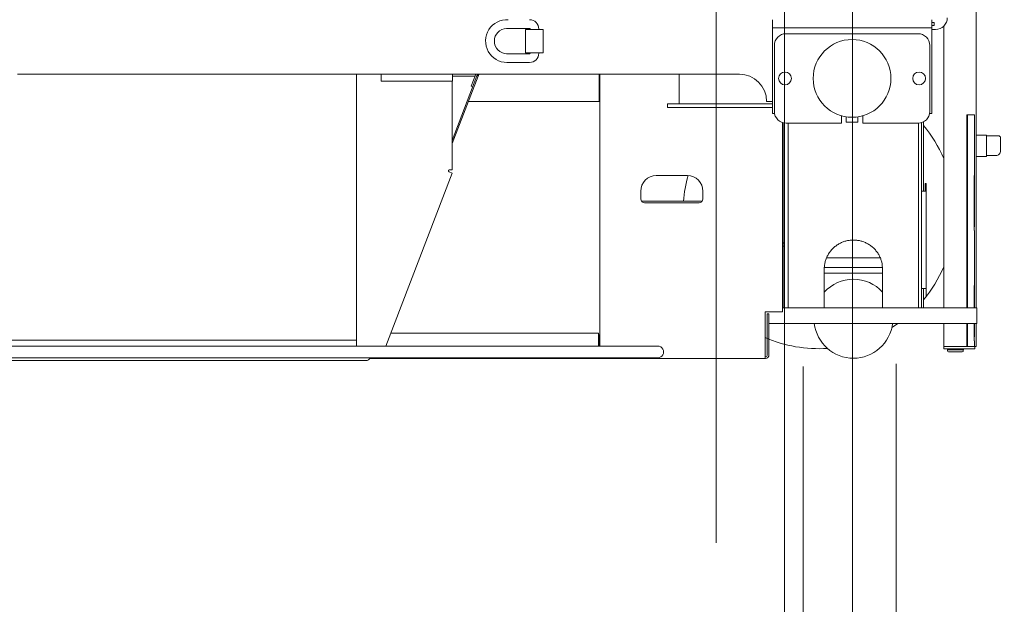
# Model space of a CAD drawing. Extents: x 0 to 59450, y 0 to 42050.
# Tile 153 of 256: x 35672 to 38205, y 5692 to 7196. Entities that reach past the tile are written whole.
import ezdxf

# ---------------------------------------------------------------- set-up
doc = ezdxf.new("R2010")
doc.units = 0
doc.header["$LTSCALE"] = 20
doc.header["$MEASUREMENT"] = 0
doc.layers.get('0').update_dxf_attribs({"linetype": 'CONTINUOUS'})
doc.layers.get('Defpoints').update_dxf_attribs({"linetype": 'CONTINUOUS'})
doc.dimstyles.new('DXF001', dxfattribs={"dimtxt": 3.1, "dimasz": 2, "dimexe": 2, "dimexo": 0.8, "dimgap": 0.09, "dimtad": 1, "dimdsep": 46, "dimtxsty": 'STANDARD', "dimcen": 0.09, "dimazin": 2, "dimtfac": 0.645161, "dimtdec": 4, "dimtmove": 0, "dimatfit": 3, "dimfxl": 1, "dimtvp": 0.66129, "dimtolj": 1, "dimtzin": 0, "dimarcsym": 0})

# ---------------------------------------------------------------- blocks, each defined once
blk = doc.blocks.new('_OPEN')
at = {"color": 0, "linetype": 'ByBlock', "lineweight": -2}
for p, q in [((-1, 0.166667), (0, 0)), ((0, 0), (-1, -0.166667)), ((0, 0), (-1, 0))]:
    blk.add_line(p, q, dxfattribs=at)
blk = doc.blocks.new('*D27')
at = {"color": 0, "linetype": 'Continuous', "lineweight": -2}
for p, q in [((37465.1, 10664.8), (38862, 10664.8)), ((38860, 10662.8), (38860, 4966.8)), ((37815.8, 4964.8), (38862, 4964.8))]:
    blk.add_line(p, q, dxfattribs=at)
at = {"layer": 'Defpoints', "color": 0, "linetype": 'Continuous'}
for p in [(37464.3, 10664.8), (37815, 4964.8), (38860, 4964.8)]:
    blk.add_point(p, dxfattribs=at)
at = {"color": 0, "linetype": 'Continuous', "lineweight": -2, "xscale": 2, "yscale": 2, "zscale": 2}
for p, rotation in [((38860, 10664.8), 90), ((38860, 4964.8), 270)]:
    blk.add_blockref('_OPEN', p, dxfattribs=dict(at, rotation=rotation))
at = {"color": 0, "linetype": 'Continuous', "lineweight": 13, "insert": (38810, 7981.1), "char_height": 100, "attachment_point": 5, "rotation": 90}
blk.add_mtext('\\A1;\\A1;5700', dxfattribs=at)
blk = doc.blocks.new('*D28')
at = {"color": 0, "linetype": 'Continuous', "lineweight": -2}
for p, q in [((37465.1, 11239.8), (39310.2, 11239.8)), ((39308.2, 11237.8), (39308.2, 4391.8)), ((37815.8, 4389.8), (39310.2, 4389.8))]:
    blk.add_line(p, q, dxfattribs=at)
at = {"layer": 'Defpoints', "color": 0, "linetype": 'Continuous'}
for p in [(37464.3, 11239.8), (37815, 4389.8), (39308.2, 4389.8)]:
    blk.add_point(p, dxfattribs=at)
at = {"color": 0, "linetype": 'Continuous', "lineweight": -2, "xscale": 2, "yscale": 2, "zscale": 2}
for p, rotation in [((39308.2, 11239.8), 90), ((39308.2, 4389.8), 270)]:
    blk.add_blockref('_OPEN', p, dxfattribs=dict(at, rotation=rotation))
at = {"color": 0, "linetype": 'Continuous', "lineweight": 13, "insert": (39258.1, 7973.6), "char_height": 100, "attachment_point": 5, "rotation": 90}
blk.add_mtext('\\A1;\\A1;6850', dxfattribs=at)
blk = doc.blocks.new('*D29')
at = {"color": 0, "linetype": 'Continuous', "lineweight": -2}
for p, q in [((37465.1, 11914.8), (39791, 11914.8)), ((39789, 11912.8), (39789, 3716.8)), ((37815.8, 3714.8), (39791, 3714.8))]:
    blk.add_line(p, q, dxfattribs=at)
at = {"layer": 'Defpoints', "color": 0, "linetype": 'Continuous'}
for p in [(37464.3, 11914.8), (37815, 3714.8), (39789, 3714.8)]:
    blk.add_point(p, dxfattribs=at)
at = {"color": 0, "linetype": 'Continuous', "lineweight": -2, "xscale": 2, "yscale": 2, "zscale": 2}
for p, rotation in [((39789, 11914.8), 90), ((39789, 3714.8), 270)]:
    blk.add_blockref('_OPEN', p, dxfattribs=dict(at, rotation=rotation))
at = {"color": 0, "linetype": 'Continuous', "lineweight": 13, "insert": (39738.9, 7988.7), "char_height": 100, "attachment_point": 5, "rotation": 90}
blk.add_mtext('\\A1;\\A1;8200', dxfattribs=at)

msp = doc.modelspace()

# ---------------------------------------------------------------- linework, layer by layer
at = {"color": 3, "linetype": 'Continuous', "lineweight": 13}
for p, q in [((37464.252, 12371.161), (37464.252, 5850.341)), ((37639.617, 10858.467), (37639.617, 4491.413)), ((37814.982, 9305.774), (37814.982, 3172.485)), ((38132.624, 9273.774), (38132.624, 6454.775)), ((36925.625, 7173.272), (36927.075, 7173.272)), ((36927.075, 7173.272), (36928.525, 7173.272)), ((36928.525, 7173.272), (36929.975, 7173.272)), ((36929.975, 7173.272), (36931.425, 7173.273)), ((36931.425, 7173.273), (36932.874, 7173.273)), ((36932.874, 7173.273), (36934.324, 7173.273)), ((36934.324, 7173.273), (36935.774, 7173.273)), ((36935.774, 7173.273), (36937.224, 7173.273)), ((36937.224, 7173.273), (36938.674, 7173.273)), ((36938.674, 7173.273), (36940.124, 7173.273)), ((36940.124, 7173.273), (36941.574, 7173.273)), ((36941.574, 7173.273), (36943.024, 7173.273)), ((36943.024, 7173.273), (36944.474, 7173.273)), ((36944.474, 7173.273), (36945.924, 7173.273)), ((36945.924, 7173.273), (36947.374, 7173.273)), ((36947.374, 7173.273), (36948.824, 7173.273)), ((36948.824, 7173.273), (36950.274, 7173.273)), ((36950.274, 7173.273), (36951.724, 7173.273)), ((36951.724, 7173.273), (36953.174, 7173.273)), ((36953.174, 7173.273), (36954.624, 7173.273)), ((36954.624, 7173.273), (36956.074, 7173.273)), ((36956.074, 7173.273), (36957.524, 7173.273)), ((36957.524, 7173.273), (36958.974, 7173.273)), ((36958.974, 7173.273), (36960.424, 7173.273)), ((36960.424, 7173.273), (36961.874, 7173.273)), ((36961.874, 7173.273), (36963.324, 7173.273)), ((36963.324, 7173.273), (36964.773, 7173.273)), ((36964.773, 7173.273), (36966.224, 7173.273)), ((36966.224, 7173.273), (36967.677, 7173.273)), ((36967.677, 7173.273), (36969.124, 7173.273)), ((36969.124, 7173.273), (36970.563, 7173.273)), ((36970.563, 7173.273), (36972.024, 7173.273)), ((36972.024, 7173.273), (36973.52, 7173.273)), ((36973.52, 7173.273), (36974.924, 7173.273)), ((36973.624, 7170.774), (37018.624, 7170.774)), ((36973.624, 7110.774), (36973.624, 7170.774)), ((36974.924, 7173.273), (36976.194, 7173.273)), ((36976.194, 7173.273), (36977.824, 7173.273)), ((36977.824, 7173.273), (36980.336, 7173.272)), ((36980.336, 7173.272), (36983.624, 7173.272)), ((36984.873, 7172.023), (36984.873, 7171.992)), ((36984.873, 7171.992), (36984.873, 7171.961)), ((36984.873, 7171.961), (36984.873, 7171.93)), ((36984.873, 7171.93), (36984.873, 7171.898)), ((36984.873, 7171.898), (36984.873, 7171.867)), ((36984.873, 7171.867), (36984.874, 7171.836)), ((36984.874, 7170.962), (36984.873, 7170.934)), ((36984.873, 7170.934), (36984.873, 7170.899)), ((36984.873, 7170.899), (36984.873, 7170.845)), ((36984.873, 7170.845), (36984.873, 7170.774)), ((36984.874, 7171.836), (36984.874, 7171.805)), ((36984.874, 7171.805), (36984.874, 7171.773)), ((36984.874, 7171.773), (36984.874, 7171.742)), ((36984.874, 7171.742), (36984.874, 7171.711)), ((36984.874, 7171.711), (36984.874, 7171.68)), ((36984.874, 7171.68), (36984.874, 7171.648)), ((36984.874, 7171.648), (36984.874, 7171.617)), ((36984.874, 7171.617), (36984.874, 7171.586)), ((36984.874, 7171.586), (36984.874, 7171.555)), ((36984.874, 7171.555), (36984.874, 7171.524)), ((36984.874, 7171.524), (36984.874, 7171.492)), ((36984.874, 7171.492), (36984.874, 7171.461)), ((36984.874, 7171.461), (36984.874, 7171.43)), ((36984.874, 7171.43), (36984.874, 7171.399)), ((36984.874, 7171.399), (36984.874, 7171.367)), ((36984.874, 7171.367), (36984.874, 7171.336)), ((36984.874, 7171.336), (36984.874, 7171.305)), ((36984.874, 7171.305), (36984.874, 7171.274)), ((36984.874, 7171.274), (36984.874, 7171.242)), ((36984.874, 7171.242), (36984.874, 7171.211)), ((36984.874, 7171.211), (36984.874, 7171.18)), ((36984.874, 7171.18), (36984.874, 7171.149)), ((36984.874, 7171.149), (36984.874, 7171.118)), ((36984.874, 7171.118), (36984.874, 7171.086)), ((36984.874, 7171.086), (36984.874, 7171.055)), ((36984.874, 7171.055), (36984.874, 7171.024)), ((36984.874, 7171.024), (36984.874, 7170.992)), ((36984.874, 7170.992), (36984.874, 7170.962)), ((37007.375, 7170.774), (37007.375, 7172.023)), ((37018.624, 7170.774), (37018.624, 7110.774)), ((37608.624, 7174.774), (37608.624, 7195.774)), ((37608.624, 7174.774), (37608.624, 6954.774)), ((38018.624, 7174.774), (37608.624, 7174.774)), ((38018.624, 7195.774), (38018.624, 7174.774)), ((38018.624, 7188.774), (38024.624, 7188.774)), ((38024.624, 7180.774), (38018.624, 7180.774)), ((38018.624, 6954.774), (38018.624, 7174.774)), ((38018.624, 7170.774), (38028.624, 7170.774)), ((38024.624, 7188.774), (38024.624, 7180.774)), ((38049.624, 6454.775), (38049.624, 7179.349)), ((37983.624, 7159.774), (37643.624, 7159.774)), ((37613.624, 7129.774), (37613.624, 6959.774)), ((38013.624, 6959.774), (38013.624, 7129.774)), ((36928.91, 7108.272), (36925.621, 7108.272)), ((36931.422, 7108.273), (36928.91, 7108.272)), ((36933.052, 7108.273), (36931.422, 7108.273)), ((36934.322, 7108.273), (36933.052, 7108.273)), ((36935.726, 7108.273), (36934.322, 7108.273)), ((36937.222, 7108.273), (36935.726, 7108.273)), ((36938.683, 7108.273), (36937.222, 7108.273)), ((36940.122, 7108.273), (36938.683, 7108.273)), ((36941.569, 7108.273), (36940.122, 7108.273)), ((36943.022, 7108.273), (36941.569, 7108.273)), ((36944.473, 7108.273), (36943.022, 7108.273)), ((36945.922, 7108.273), (36944.473, 7108.273)), ((36947.372, 7108.273), (36945.922, 7108.273)), ((36948.822, 7108.273), (36947.372, 7108.273)), ((36950.273, 7108.273), (36948.822, 7108.273)), ((36951.723, 7108.273), (36950.273, 7108.273)), ((36953.173, 7108.273), (36951.723, 7108.273)), ((36954.623, 7108.273), (36953.173, 7108.273)), ((36956.073, 7108.273), (36954.623, 7108.273)), ((36957.523, 7108.273), (36956.073, 7108.273)), ((36958.973, 7108.273), (36957.523, 7108.273)), ((36960.423, 7108.273), (36958.973, 7108.273)), ((36961.873, 7108.273), (36960.423, 7108.273)), ((36963.323, 7108.273), (36961.873, 7108.273)), ((36964.773, 7108.273), (36963.323, 7108.273)), ((36966.223, 7108.273), (36964.773, 7108.273)), ((36967.673, 7108.273), (36966.223, 7108.273)), ((36969.123, 7108.273), (36967.673, 7108.273)), ((36970.574, 7108.273), (36969.123, 7108.273)), ((36972.024, 7108.273), (36970.574, 7108.273)), ((36973.474, 7108.273), (36972.024, 7108.273)), ((36974.924, 7108.273), (36973.474, 7108.273)), ((37018.624, 7110.774), (36973.624, 7110.774)), ((36976.374, 7108.273), (36974.924, 7108.273)), ((36977.824, 7108.273), (36976.374, 7108.273)), ((36979.274, 7108.273), (36977.824, 7108.273)), ((36980.724, 7108.272), (36979.274, 7108.273)), ((36982.174, 7108.272), (36980.724, 7108.272)), ((36983.624, 7108.272), (36982.174, 7108.272)), ((36984.873, 7110.774), (36984.873, 7110.742)), ((36984.873, 7110.742), (36984.873, 7110.711)), ((36984.873, 7110.711), (36984.873, 7110.68)), ((36984.873, 7110.68), (36984.873, 7110.649)), ((36984.873, 7110.649), (36984.873, 7110.617)), ((36984.873, 7110.617), (36984.874, 7110.586)), ((36984.874, 7109.712), (36984.873, 7109.684)), ((36984.873, 7109.684), (36984.873, 7109.649)), ((36984.873, 7109.649), (36984.873, 7109.595)), ((36984.873, 7109.595), (36984.873, 7109.525)), ((36984.874, 7110.586), (36984.874, 7110.555)), ((36984.874, 7110.555), (36984.874, 7110.524)), ((36984.874, 7110.524), (36984.874, 7110.492)), ((36984.874, 7110.492), (36984.874, 7110.461)), ((36984.874, 7110.461), (36984.874, 7110.43)), ((36984.874, 7110.43), (36984.874, 7110.399)), ((36984.874, 7110.399), (36984.874, 7110.367)), ((36984.874, 7110.367), (36984.874, 7110.336)), ((36984.874, 7110.336), (36984.874, 7110.305)), ((36984.874, 7110.305), (36984.874, 7110.274)), ((36984.874, 7110.274), (36984.874, 7110.242)), ((36984.874, 7110.242), (36984.874, 7110.211)), ((36984.874, 7110.211), (36984.874, 7110.18)), ((36984.874, 7110.18), (36984.874, 7110.149)), ((36984.874, 7110.149), (36984.874, 7110.117)), ((36984.874, 7110.117), (36984.874, 7110.086)), ((36984.874, 7110.086), (36984.874, 7110.055)), ((36984.874, 7110.055), (36984.874, 7110.024)), ((36984.874, 7110.024), (36984.874, 7109.993)), ((36984.874, 7109.993), (36984.874, 7109.961)), ((36984.874, 7109.961), (36984.874, 7109.93)), ((36984.874, 7109.93), (36984.874, 7109.899)), ((36984.874, 7109.899), (36984.874, 7109.868)), ((36984.874, 7109.868), (36984.874, 7109.837)), ((36984.874, 7109.837), (36984.874, 7109.806)), ((36984.874, 7109.806), (36984.874, 7109.774)), ((36984.874, 7109.774), (36984.874, 7109.742)), ((36984.874, 7109.742), (36984.874, 7109.712)), ((37007.375, 7109.525), (37007.375, 7110.774)), ((36925.621, 7085.774), (36927.071, 7085.774)), ((36927.071, 7085.774), (36928.521, 7085.774)), ((36928.521, 7085.774), (36929.971, 7085.774)), ((36929.971, 7085.774), (36931.422, 7085.774)), ((36931.422, 7085.774), (36932.872, 7085.774)), ((36932.872, 7085.774), (36934.322, 7085.774)), ((36934.322, 7085.774), (36935.772, 7085.774)), ((36935.772, 7085.774), (36937.222, 7085.774)), ((36937.222, 7085.774), (36938.672, 7085.774)), ((36938.672, 7085.774), (36940.122, 7085.774)), ((36940.122, 7085.774), (36941.572, 7085.774)), ((36941.572, 7085.774), (36943.022, 7085.774)), ((36943.022, 7085.774), (36944.472, 7085.774)), ((36944.472, 7085.774), (36945.922, 7085.774)), ((36945.922, 7085.774), (36947.372, 7085.774)), ((36947.372, 7085.774), (36948.822, 7085.774)), ((36948.822, 7085.774), (36950.272, 7085.774)), ((36950.272, 7085.774), (36951.723, 7085.774)), ((36951.723, 7085.774), (36953.173, 7085.774)), ((36953.173, 7085.774), (36954.623, 7085.774)), ((36954.623, 7085.774), (36956.073, 7085.774)), ((36956.073, 7085.774), (36957.523, 7085.774)), ((36957.523, 7085.774), (36958.973, 7085.774)), ((36958.973, 7085.774), (36960.423, 7085.774)), ((36960.423, 7085.774), (36961.873, 7085.774)), ((36961.873, 7085.774), (36963.323, 7085.774)), ((36963.323, 7085.774), (36964.772, 7085.774)), ((36964.772, 7085.774), (36966.223, 7085.774)), ((36966.223, 7085.774), (36967.676, 7085.774)), ((36967.676, 7085.774), (36969.123, 7085.774)), ((36969.123, 7085.774), (36970.562, 7085.774)), ((36970.562, 7085.774), (36972.024, 7085.774)), ((36972.024, 7085.774), (36973.519, 7085.774)), ((36973.519, 7085.774), (36974.924, 7085.774)), ((36974.924, 7085.774), (36976.193, 7085.774)), ((36976.193, 7085.774), (36977.824, 7085.774)), ((36977.824, 7085.774), (36980.335, 7085.774)), ((36980.335, 7085.774), (36983.624, 7085.774)), ((35665.593, 7055.774), (37523.624, 7055.774)), ((36538.124, 7055.774), (36538.124, 6356.424)), ((36601.972, 7055.772), (36601.972, 7037.774)), ((36784.701, 6885.54), (36848.349, 7051.349)), ((36784.701, 6877.169), (36851.15, 7050.274)), ((36785.275, 7037.774), (36785.275, 7055.772)), ((36842.581, 7050.274), (36785.275, 7050.274)), ((36833.864, 7024.775), (36845.763, 7055.772)), ((36842.647, 7050.289), (36842.58, 7050.273)), ((36842.732, 7050.309), (36842.699, 7050.301)), ((36842.758, 7050.315), (36842.732, 7050.309)), ((36842.787, 7050.321), (36842.758, 7050.315)), ((36842.818, 7050.328), (36842.787, 7050.321)), ((36842.848, 7050.335), (36842.818, 7050.328)), ((36842.877, 7050.342), (36842.848, 7050.335)), ((36842.907, 7050.349), (36842.877, 7050.342)), ((36842.936, 7050.356), (36842.907, 7050.349)), ((36842.966, 7050.362), (36842.936, 7050.356)), ((36842.995, 7050.369), (36842.966, 7050.362)), ((36843.025, 7050.376), (36842.995, 7050.369)), ((36843.054, 7050.382), (36843.025, 7050.376)), ((36843.084, 7050.389), (36843.054, 7050.382)), ((36843.113, 7050.395), (36843.084, 7050.389)), ((36843.143, 7050.402), (36843.113, 7050.395)), ((36843.172, 7050.408), (36843.143, 7050.402)), ((36843.201, 7050.415), (36843.172, 7050.408)), ((36843.23, 7050.421), (36843.201, 7050.415)), ((36843.26, 7050.428), (36843.23, 7050.421)), ((36843.289, 7050.434), (36843.26, 7050.428)), ((36843.318, 7050.44), (36843.289, 7050.434)), ((36843.347, 7050.447), (36843.318, 7050.44)), ((36843.376, 7050.453), (36843.347, 7050.447)), ((36843.405, 7050.459), (36843.376, 7050.453)), ((36843.434, 7050.466), (36843.405, 7050.459)), ((36843.463, 7050.472), (36843.434, 7050.466)), ((36843.492, 7050.478), (36843.463, 7050.472)), ((36843.521, 7050.484), (36843.492, 7050.478)), ((36843.55, 7050.491), (36843.521, 7050.484)), ((36843.579, 7050.497), (36843.55, 7050.491)), ((36843.608, 7050.503), (36843.579, 7050.497)), ((36843.637, 7050.509), (36843.608, 7050.503)), ((36843.665, 7050.515), (36843.637, 7050.509)), ((36843.694, 7050.521), (36843.665, 7050.515)), ((36843.723, 7050.527), (36843.694, 7050.521)), ((36843.752, 7050.533), (36843.723, 7050.527)), ((36850.047, 7055.772), (36848.349, 7051.349)), ((36851.15, 7050.274), (36848.349, 7051.349)), ((36851.314, 7055.774), (36850.029, 7052.427)), ((36850.029, 7052.427), (36851.896, 7051.711)), ((36853.456, 7055.774), (36851.896, 7051.711)), ((37162.829, 6994.774), (37162.829, 7055.774)), ((37164.864, 6356.424), (37164.864, 7055.774)), ((37368.624, 7055.774), (37368.624, 6979.774)), ((36601.972, 7037.774), (36693.624, 7037.774)), ((36693.624, 7037.774), (36785.275, 7037.774)), ((36784.701, 6809.424), (36784.701, 7037.774)), ((36833.864, 7024.775), (36837.598, 7023.341)), ((37162.829, 6985.374), (37162.829, 6994.774)), ((36826.235, 6985.374), (37162.829, 6985.374)), ((37164.864, 6989.774), (37162.829, 6989.774)), ((37164.865, 6985.374), (37162.829, 6985.374)), ((37338.624, 6979.774), (37338.624, 6969.774)), ((37338.624, 6979.774), (37368.624, 6979.774)), ((37368.624, 6969.774), (37338.624, 6969.774)), ((37368.624, 6979.774), (37608.624, 6979.774)), ((37608.624, 6969.774), (37368.624, 6969.774)), ((37593.624, 6985.774), (37608.624, 6985.774)), ((37608.624, 6954.774), (37614.043, 6954.774)), ((37786.124, 6929.774), (37786.124, 6948.629)), ((37798.624, 6945.904), (37798.624, 6932.274)), ((37828.624, 6932.274), (37828.624, 6945.904)), ((37841.124, 6948.629), (37841.124, 6929.774)), ((38013.204, 6954.774), (38018.624, 6954.774)), ((38108.624, 6454.774), (38108.624, 6950.774)), ((38110.624, 6950.774), (38108.624, 6950.774)), ((38110.624, 6950.775), (38110.624, 6951.274)), ((38110.624, 6951.274), (38128.624, 6951.274)), ((38110.624, 6950.774), (38110.624, 6454.775)), ((38128.624, 6951.274), (38128.624, 6936.274)), ((37634.864, 6931.081), (37634.864, 6444.774)), ((37637.624, 6454.774), (37637.624, 6930.38)), ((37643.624, 6929.774), (37786.124, 6929.774)), ((37649.624, 6929.774), (37649.624, 6454.774)), ((37798.624, 6932.274), (37828.624, 6932.274)), ((37798.624, 6932.274), (37828.624, 6932.274)), ((37841.124, 6929.774), (37983.624, 6929.774)), ((37984.624, 6454.774), (37984.624, 6929.79)), ((37992.624, 6931.155), (37992.624, 6454.774)), ((37997.124, 6754.774), (37997.124, 6932.983)), ((38128.624, 6936.274), (38128.124, 6936.274)), ((38128.624, 6936.274), (38128.624, 6794.852)), ((38132.624, 6899.274), (38159.624, 6899.274)), ((38159.624, 6899.274), (38159.624, 6890.274)), ((38159.624, 6897.274), (38176.456, 6897.274)), ((38176.456, 6897.274), (38178.578, 6897.274)), ((38178.578, 6897.274), (38190.624, 6897.274)), ((38195.624, 6892.274), (38195.624, 6859.125)), ((38159.624, 6890.274), (38159.624, 6866.732)), ((38159.624, 6866.732), (38159.624, 6852.904)), ((38132.624, 6844.274), (38159.624, 6844.274)), ((38159.624, 6852.904), (38159.624, 6844.274)), ((38159.624, 6846.274), (38183.625, 6846.274)), ((38195.621, 6858.874), (38195.621, 6858.879)), ((38195.622, 6858.98), (38195.623, 6858.985)), ((38195.622, 6858.975), (38195.622, 6858.98)), ((38195.622, 6858.97), (38195.622, 6858.975)), ((38195.622, 6858.965), (38195.622, 6858.97)), ((38195.622, 6858.96), (38195.622, 6858.965)), ((38195.622, 6858.955), (38195.622, 6858.96)), ((38195.622, 6858.95), (38195.622, 6858.955)), ((38195.622, 6858.945), (38195.622, 6858.95)), ((38195.622, 6858.94), (38195.622, 6858.945)), ((38195.622, 6858.935), (38195.622, 6858.94)), ((38195.623, 6859.06), (38195.624, 6859.065)), ((38195.623, 6859.055), (38195.623, 6859.06)), ((38195.623, 6859.05), (38195.623, 6859.055)), ((38195.623, 6859.045), (38195.623, 6859.05)), ((38195.623, 6859.04), (38195.623, 6859.045)), ((38195.623, 6859.035), (38195.623, 6859.04)), ((38195.623, 6859.03), (38195.623, 6859.035)), ((38195.623, 6859.025), (38195.623, 6859.03)), ((38195.623, 6859.02), (38195.623, 6859.025)), ((38195.623, 6859.015), (38195.623, 6859.02)), ((38195.623, 6859.01), (38195.623, 6859.015)), ((38195.623, 6859.005), (38195.623, 6859.01)), ((38195.623, 6859), (38195.623, 6859.005)), ((38195.623, 6858.995), (38195.623, 6859)), ((38195.623, 6858.99), (38195.623, 6858.995)), ((38195.623, 6858.985), (38195.623, 6858.99)), ((38195.624, 6859.114), (38195.624, 6859.126)), ((38195.624, 6859.125), (38195.624, 6858.274)), ((38195.624, 6859.106), (38195.624, 6859.114)), ((38195.624, 6859.1), (38195.624, 6859.106)), ((38195.624, 6859.095), (38195.624, 6859.1)), ((38195.624, 6859.09), (38195.624, 6859.095)), ((38195.624, 6859.085), (38195.624, 6859.09)), ((38195.624, 6859.08), (38195.624, 6859.085)), ((38195.624, 6859.075), (38195.624, 6859.08)), ((38195.624, 6859.07), (38195.624, 6859.075)), ((38195.624, 6859.065), (38195.624, 6859.07)), ((36613.882, 6356.424), (36784.701, 6801.424)), ((36776.701, 6809.424), (36776.661, 6809.424)), ((36784.701, 6809.424), (36776.701, 6809.424)), ((36776.799, 6804.457), (36777.233, 6804.29)), ((36777.233, 6804.29), (36784.701, 6801.424)), ((37389.864, 6794.774), (37309.864, 6794.774)), ((38128.124, 6653.431), (38128.124, 6794.852)), ((38128.124, 6794.852), (38128.624, 6794.852)), ((38128.624, 6794.852), (38128.624, 6662.852)), ((38001.699, 6754.774), (38001.699, 6774.774)), ((38001.699, 6774.774), (38004.699, 6774.774)), ((38004.699, 6774.774), (38004.699, 6754.774)), ((37269.864, 6754.774), (37269.864, 6734.774)), ((37429.864, 6734.774), (37429.864, 6754.774)), ((37994.699, 6754.774), (37992.624, 6754.774)), ((37995.699, 6754.774), (37994.699, 6754.774)), ((38000.699, 6754.774), (37995.699, 6754.774)), ((38004.699, 6754.774), (38000.699, 6754.774)), ((38004.699, 6754.774), (38004.699, 6504.774)), ((37427.864, 6728.774), (37271.864, 6728.774)), ((37279.864, 6724.774), (37419.864, 6724.774)), ((38128.624, 6662.852), (38128.124, 6662.852)), ((38128.624, 6653.431), (38128.124, 6653.431)), ((38128.624, 6653.431), (38128.624, 6512.009)), ((37886.109, 6583.774), (37748.138, 6583.774)), ((37742.122, 6554.443), (37742.242, 6558.728)), ((37742.124, 6454.774), (37742.124, 6554.443)), ((37892.124, 6543.774), (37742.124, 6543.774)), ((37742.952, 6558.774), (37891.998, 6558.774)), ((37892.124, 6554.443), (37892.124, 6454.774)), ((38128.124, 6454.775), (38128.124, 6512.009)), ((38128.124, 6512.009), (38128.624, 6512.009)), ((38128.624, 6512.009), (38128.624, 6454.774)), ((37992.624, 6504.774), (37994.699, 6504.774)), ((37994.699, 6504.774), (37995.699, 6504.774)), ((37995.699, 6504.774), (38000.699, 6504.774)), ((37997.124, 6454.774), (37997.124, 6504.774)), ((38000.699, 6504.774), (38004.699, 6504.774)), ((38004.699, 6504.774), (38004.699, 6484.774)), ((37589.864, 6444.774), (37589.864, 6334.174)), ((37634.864, 6444.774), (37589.864, 6444.774)), ((37595.464, 6439.174), (37599.864, 6439.174)), ((37595.464, 6334.174), (37595.464, 6439.174)), ((37599.864, 6334.174), (37599.864, 6439.174)), ((37634.864, 6454.774), (37635.015, 6454.774)), ((37635.015, 6454.774), (37637.624, 6454.774)), ((37649.624, 6454.774), (37637.624, 6454.774)), ((37649.624, 6454.774), (37984.624, 6454.774)), ((37992.624, 6454.774), (37984.624, 6454.774)), ((37992.624, 6454.774), (37995.268, 6454.774)), ((37995.268, 6454.774), (38121.591, 6454.774)), ((38115.821, 6454.774), (38134.624, 6454.774)), ((38134.624, 6414.774), (38134.624, 6454.774)), ((37635.015, 6414.774), (37599.864, 6414.774)), ((37644.193, 6414.774), (37635.015, 6414.774)), ((37986.137, 6414.774), (37644.193, 6414.774)), ((37995.268, 6414.774), (37986.137, 6414.774)), ((38121.591, 6414.774), (37995.268, 6414.774)), ((38049.624, 6355.774), (38049.624, 6414.774)), ((38108.624, 6355.774), (38108.624, 6414.774)), ((38110.624, 6414.774), (38110.624, 6355.774)), ((38134.624, 6414.774), (38115.821, 6414.774)), ((38128.124, 6370.274), (38128.124, 6414.774)), ((38128.624, 6414.774), (38128.624, 6380.009)), ((38132.624, 6414.774), (38132.624, 6355.774)), ((36626.684, 6389.774), (37160.829, 6389.774)), ((37160.829, 6380.374), (37160.829, 6389.774)), ((37160.829, 6385.374), (37162.829, 6385.374)), ((37162.829, 6375.974), (37162.829, 6385.374)), ((37162.829, 6385.374), (37164.865, 6385.374)), ((36538.124, 6371.746), (34828.624, 6371.746)), ((37160.829, 6356.424), (37160.829, 6380.374)), ((37162.829, 6380.974), (37164.864, 6380.974)), ((37162.829, 6356.424), (37162.829, 6375.974)), ((38128.624, 6380.009), (38128.124, 6380.009)), ((38128.624, 6370.274), (38128.124, 6370.274)), ((38128.624, 6370.274), (38128.624, 6355.274)), ((35739.405, 6356.424), (34854.942, 6356.424)), ((35739.893, 6356.424), (35739.405, 6356.424)), ((35740.265, 6356.424), (35739.893, 6356.424)), ((35740.508, 6356.424), (35740.265, 6356.424)), ((35740.696, 6356.424), (35740.508, 6356.424)), ((35740.905, 6356.424), (35740.696, 6356.424)), ((35741.128, 6356.424), (35740.905, 6356.424)), ((35741.346, 6356.424), (35741.128, 6356.424)), ((35741.561, 6356.424), (35741.346, 6356.424)), ((35741.777, 6356.424), (35741.561, 6356.424)), ((35741.994, 6356.424), (35741.777, 6356.424)), ((35742.211, 6356.424), (35741.994, 6356.424)), ((35742.427, 6356.424), (35742.211, 6356.424)), ((35742.644, 6356.424), (35742.427, 6356.424)), ((35742.861, 6356.424), (35742.644, 6356.424)), ((35743.078, 6356.424), (35742.861, 6356.424)), ((35743.296, 6356.424), (35743.078, 6356.424)), ((35743.513, 6356.424), (35743.296, 6356.424)), ((35743.73, 6356.424), (35743.513, 6356.424)), ((35743.948, 6356.424), (35743.73, 6356.424)), ((35744.165, 6356.424), (35743.948, 6356.424)), ((35744.383, 6356.424), (35744.165, 6356.424)), ((35744.601, 6356.424), (35744.383, 6356.424)), ((35744.819, 6356.424), (35744.601, 6356.424)), ((35745.036, 6356.424), (35744.819, 6356.424)), ((35745.254, 6356.424), (35745.036, 6356.424)), ((35745.472, 6356.424), (35745.254, 6356.424)), ((35745.69, 6356.424), (35745.472, 6356.424)), ((35745.908, 6356.424), (35745.69, 6356.424)), ((35746.126, 6356.424), (35745.908, 6356.424)), ((35746.344, 6356.424), (35746.126, 6356.424)), ((35746.562, 6356.424), (35746.344, 6356.424)), ((35746.78, 6356.424), (35746.562, 6356.424)), ((35746.998, 6356.424), (35746.78, 6356.424)), ((35747.216, 6356.424), (35746.998, 6356.424)), ((35747.434, 6356.424), (35747.216, 6356.424)), ((35747.651, 6356.424), (35747.434, 6356.424)), ((35747.869, 6356.424), (35747.651, 6356.424)), ((35748.087, 6356.424), (35747.869, 6356.424)), ((36892.625, 6356.424), (35748.087, 6356.424)), ((37263.624, 6356.424), (36892.625, 6356.424)), ((37267.721, 6356.424), (37263.624, 6356.424)), ((37270.87, 6356.424), (37267.721, 6356.424)), ((37272.945, 6356.424), (37270.87, 6356.424)), ((37274.583, 6356.424), (37272.945, 6356.424)), ((37276.392, 6356.424), (37274.583, 6356.424)), ((37278.315, 6356.424), (37276.392, 6356.424)), ((37280.19, 6356.424), (37278.315, 6356.424)), ((37282.029, 6356.424), (37280.19, 6356.424)), ((37283.864, 6356.424), (37282.029, 6356.424)), ((37285.687, 6356.424), (37283.864, 6356.424)), ((37287.484, 6356.424), (37285.687, 6356.424)), ((37289.251, 6356.424), (37287.484, 6356.424)), ((37290.984, 6356.424), (37289.251, 6356.424)), ((37292.679, 6356.424), (37290.984, 6356.424)), ((37294.33, 6356.424), (37292.679, 6356.424)), ((37295.934, 6356.424), (37294.33, 6356.424)), ((37297.484, 6356.424), (37295.934, 6356.424)), ((37298.979, 6356.424), (37297.484, 6356.424)), ((37300.412, 6356.424), (37298.979, 6356.424)), ((37301.782, 6356.424), (37300.412, 6356.424)), ((37303.083, 6356.424), (37301.782, 6356.424)), ((37304.315, 6356.424), (37303.083, 6356.424)), ((37305.473, 6356.424), (37304.315, 6356.424)), ((37306.557, 6356.424), (37305.473, 6356.424)), ((37307.563, 6356.424), (37306.557, 6356.424)), ((37308.492, 6356.424), (37307.563, 6356.424)), ((37309.341, 6356.424), (37308.492, 6356.424)), ((37310.113, 6356.424), (37309.341, 6356.424)), ((37310.803, 6356.424), (37310.113, 6356.424)), ((37311.417, 6356.424), (37310.803, 6356.424)), ((37311.95, 6356.424), (37311.417, 6356.424)), ((37312.407, 6356.424), (37311.95, 6356.424)), ((37312.788, 6356.424), (37312.407, 6356.424)), ((37313.095, 6356.424), (37312.788, 6356.424)), ((37313.329, 6356.424), (37313.095, 6356.424)), ((37313.495, 6356.424), (37313.329, 6356.424)), ((37313.592, 6356.424), (37313.495, 6356.424)), ((37313.623, 6356.424), (37313.592, 6356.424)), ((38108.623, 6355.774), (38049.624, 6355.774)), ((38049.624, 6349.774), (38049.624, 6355.774)), ((38110.624, 6349.774), (38049.624, 6349.774)), ((38059.124, 6348.274), (38063.124, 6348.274)), ((38059.124, 6346.774), (38059.124, 6348.274)), ((38063.124, 6346.774), (38059.124, 6346.774)), ((38059.374, 6344.274), (38059.374, 6346.774)), ((38060.624, 6348.274), (38060.624, 6349.774)), ((38063.374, 6341.774), (38061.874, 6341.774)), ((38063.124, 6348.274), (38096.124, 6348.274)), ((38096.124, 6346.774), (38063.124, 6346.774)), ((38095.874, 6341.774), (38063.374, 6341.774)), ((38097.374, 6341.774), (38095.874, 6341.774)), ((38096.124, 6348.274), (38100.124, 6348.274)), ((38100.124, 6346.774), (38096.124, 6346.774)), ((38098.624, 6349.774), (38098.624, 6348.274)), ((38099.874, 6346.774), (38099.874, 6344.274)), ((38100.124, 6348.274), (38100.124, 6346.774)), ((38110.624, 6355.774), (38108.624, 6355.774)), ((38110.624, 6355.274), (38110.624, 6355.774)), ((38110.624, 6355.274), (38128.624, 6355.274)), ((38129.624, 6349.774), (38110.624, 6349.774)), ((38132.624, 6355.774), (38128.624, 6355.774)), ((38129.624, 6355.774), (38129.624, 6349.774)), ((36566.225, 6319.774), (34824.304, 6319.774)), ((34854.942, 6326.425), (35739.405, 6326.425)), ((35739.405, 6326.425), (35748.087, 6326.425)), ((35748.087, 6326.425), (36892.625, 6326.425)), ((36571.826, 6323.623), (36572.901, 6326.424)), ((36572.268, 6324.774), (37160.829, 6324.774)), ((36892.625, 6326.425), (37263.624, 6326.425)), ((37160.829, 6324.774), (37160.829, 6326.425)), ((37164.864, 6324.774), (37160.829, 6324.774)), ((37164.864, 6324.774), (37164.864, 6326.424)), ((37164.864, 6324.774), (37589.864, 6324.774)), ((37263.624, 6326.425), (37313.623, 6326.425)), ((37589.864, 6334.174), (37589.864, 6324.774)), ((37589.864, 6329.174), (37590.464, 6329.174)), ((37589.864, 6324.774), (37590.464, 6324.774)), ((37927.385, 6311.078), (37927.385, 3550.578)), ((37687.385, 6304.202), (37687.385, 3550.578))]:
    msp.add_line(p, q, dxfattribs=at)
for centre, radius in [((37813.624, 7044.774), 100), ((37641.124, 7044.774), 16.5), ((37986.124, 7044.774), 16.5)]:
    msp.add_circle(centre, radius, dxfattribs=at)
for centre, radius, start, end in [((38028.624, 7200.774), 30, 270, 360), ((36925.674, 7140.822), 55.047, 86.626797, 269.944685), ((36925.606, 7140.754), 32.482, 92.25632, 268.082599), ((36983.624, 7172.024), 23.75, 0, 90), ((36983.624, 7172.024), 1.25, 0, 90), ((37643.624, 7129.774), 30, 90, 180), ((37983.624, 7129.774), 30, 0, 90), ((36983.624, 7109.524), 23.75, 270, 360), ((36983.624, 7109.524), 1.25, 270, 360), ((36848.603, 7025.13), 25.854, 103.199651, 103.317248), ((37523.624, 6985.774), 70, 0, 90), ((37643.624, 6959.774), 30, 180, 270), ((37983.624, 6959.774), 30, 270, 360), ((37728.502, 6699.727), 350, 23.438153, 39.870978), ((38190.624, 6892.274), 5, 0, 90), ((38183.6, 6858.325), 12.051, 270.119444, 363.813126), ((38193.435, 6858.95), 2.187, 358.795161, 358.926977), ((38193.599, 6858.942), 2.023, 358.789814, 358.932324), ((38193.75, 6858.971), 1.872, 357.65038, 357.80472), ((38193.926, 6858.925), 1.695, 358.778144, 358.948513), ((38193.975, 6858.952), 1.647, 357.635489, 357.810585), ((38193.917, 6858.916), 1.704, 358.780659, 358.950498), ((38191.873, 6858.932), 3.749, 359.961642, 360.038358), ((38192.318, 6858.993), 3.305, 358.817459, 358.904679), ((38192.717, 6858.98), 2.905, 358.809287, 358.908315), ((38192.998, 6858.969), 2.624, 358.803992, 358.91361), ((38193.254, 6858.959), 2.368, 358.800206, 358.921932), ((36776.661, 6807.424), 2, 90, 238.22312), ((36777.516, 6806.324), 2, 197.48141, 249), ((37309.864, 6754.774), 40, 90, 180), ((37728.502, 6699.727), 350, 164.24949, 175.2395), ((37389.864, 6754.774), 40, 0, 90), ((37279.864, 6734.774), 10, 180, 270), ((37419.864, 6734.774), 10, 270, 360), ((37636.484, 6617.255), 4.2, 108, 115.88141), ((37636.484, 6617.255), 4.98, 108, 109.4857), ((37636.484, 6617.255), 4.2, 247.31226, 286.00452), ((37636.484, 6617.255), 5, 76.820372, 108), ((37636.484, 6617.255), 4.98, 76.766482, 108), ((37636.484, 6617.255), 4.2, 74.250375, 108), ((37817.062, 6554.04), 75.124, 125.401856, 129.170991), ((37817.052, 6554.236), 74.959, 121.723701, 125.481874), ((37816.956, 6554.196), 74.942, 117.915092, 121.645755), ((37816.946, 6554.477), 74.69, 114.300341, 118.009204), ((37816.886, 6554.424), 74.713, 110.57684, 114.241097), ((37816.92, 6554.732), 74.437, 107.055221, 110.684757), ((37816.931, 6554.515), 74.648, 103.4524, 107.014738), ((37816.944, 6555.023), 74.157, 100.025886, 103.553088), ((37816.883, 6555.145), 74.026, 96.529269, 99.996508), ((37817.085, 6555.184), 74.01, 93.292177, 96.687374), ((37817.138, 6553.711), 75.484, 90.010963, 93.268674), ((37817.144, 6554.913), 74.282, 86.704975, 90.015312), ((37816.998, 6553.295), 75.906, 83.355037, 86.665411), ((37816.68, 6550.433), 78.785, 80.108243, 83.365979), ((37816.714, 6552.2), 77.039, 76.512692, 79.907821), ((37816.779, 6552.541), 76.693, 73.032768, 76.500094), ((37816.633, 6552.7), 76.584, 69.365775, 72.89346), ((37816.547, 6552.447), 76.85, 65.809868, 69.372195), ((37816.572, 6552.988), 76.347, 62.032743, 65.660922), ((37816.618, 6553.03), 76.288, 58.383982, 62.048761), ((37816.697, 6553.497), 75.849, 54.535225, 58.249493), ((37816.707, 6553.405), 75.918, 50.852104, 54.581466), ((37818.153, 6553.774), 76.168, 151.960158, 155.588719), ((37817.664, 6553.821), 75.715, 148.130537, 151.817793), ((37817.695, 6553.848), 75.728, 144.445498, 148.160123), ((37817.422, 6553.841), 75.51, 140.573511, 144.320579), ((37817.459, 6553.891), 75.506, 136.860736, 140.620756), ((37817.224, 6553.913), 75.32, 132.976415, 136.750815), ((37817.219, 6554.039), 75.224, 129.263364, 133.039326), ((37816.582, 6553.497), 75.926, 46.995631, 50.735424), ((37816.991, 6553.917), 75.34, 43.231092, 47.005671), ((37817.838, 6554.916), 74.039, 39.276574, 43.116354), ((37817.094, 6553.954), 75.224, 35.729361, 39.485061), ((37814.138, 6551.924), 78.809, 32.124628, 35.672396), ((37818.252, 6555.071), 73.654, 27.938902, 31.753228), ((37826.008, 6559.356), 64.794, 23.428028, 27.804629), ((37811.925, 6554.788), 69.795, 173.182051, 176.764364), ((37817.803, 6554.186), 75.703, 169.879721, 173.257591), ((37820.692, 6553.676), 78.636, 166.568455, 169.884078), ((37818.292, 6553.945), 76.24, 162.865479, 166.345566), ((37817.824, 6554.084), 75.752, 159.306078, 162.861896), ((37817.865, 6553.882), 75.862, 155.573315, 159.174567), ((37815.925, 6552.832), 76.665, 21.438065, 24.905928), ((37744.353, 6524.145), 153.771, 20.080081, 21.640283), ((37825.771, 6558.377), 65.684, 11.918526, 16.416003), ((37832.613, 6559.617), 58.734, 4.614567, 12.113559), ((37745.313, 6545.111), 147.105, 3.637066, 7.51186), ((37728.502, 6699.727), 350, 320.12902, 336.56185), ((37817.19, 6426.774), 101.5, 42.41642, 137.69484), ((37817.19, 6426.774), 101.5, 186.78977, 353.21023), ((37728.502, 6699.727), 350, 302.42476, 305.49639), ((37728.502, 6699.727), 350, 246.66478, 273.57524), ((37313.624, 6341.424), 15, 270, 450.00258), ((38061.874, 6344.274), 2.5, 180, 270), ((38097.374, 6344.274), 2.5, 270, 360), ((36566.225, 6325.774), 6, 270, 339), ((37590.464, 6334.174), 5, 270, 360), ((37590.464, 6334.174), 9.4, 270, 360)]:
    msp.add_arc(centre, radius, start, end, dxfattribs=at)

# ---------------------------------------------------------------- dimensions: what is measured, and where the dimension line sits
at = {"linetype": 'Continuous', "lineweight": 13}
for base, p1, p2, text, picture, middle in [((39788.953, 3714.774), (37464.252, 11914.774), (37814.982, 3714.774), '\\A1;8200', '*D29', (39788.953, 7988.674)), ((39308.181, 4389.774), (37464.252, 11239.774), (37814.982, 4389.774), '\\A1;6850', '*D28', (39308.181, 7973.649)), ((38860.044, 4964.774), (37464.252, 10664.774), (37814.982, 4964.774), '\\A1;5700', '*D27', (38860.044, 7981.056))]:
    dim = msp.add_linear_dim(base=base, p1=p1, p2=p2, angle=90, text=text, dimstyle='DXF001', override={"dimtxt": 100, "dimasz": 2, "dimblk1": 'OPEN', "dimblk2": 'OPEN', "dimsah": 1}, dxfattribs=at)
    dim.commit()
    dim.dimension.update_dxf_attribs({"geometry": picture, "text_midpoint": middle, "dimtype": 160})

doc.saveas('drawing.dxf')
